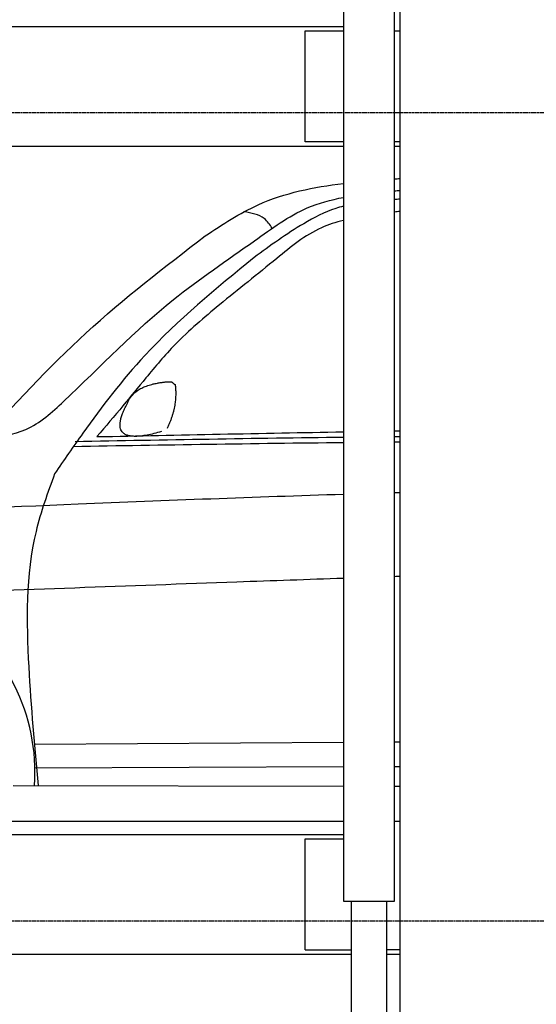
# Model space of a CAD drawing. Header units: millimetres. Extents: x 200 to 5711, y 92 to 9350.
# Tile 3 of 6: x 1785 to 2948, y 3757 to 5975. Entities that reach past the tile are written whole.
import ezdxf

# ---------------------------------------------------------------- set-up
doc = ezdxf.new("R2010")
doc.units = ezdxf.units.MM
doc.linetypes.add('GEN3', pattern=[6.25, 5, -1.25])
doc.layers.add('3', color=6, linetype='GEN3')
doc.layers.add('car', color=10, linetype='Continuous')

msp = doc.modelspace()

# ---------------------------------------------------------------- linework, layer by layer
for p, q in [((2513.5, 7750), (2513.5, 3990)), ((2628.5, 3990), (2628.5, 7750)), ((2641, 265), (2641, 6830)), ((295, 5690), (2513.5, 5690)), ((2628.5, 5690), (2641, 5690)), ((295, 4170), (2513.5, 4170)), ((2628.5, 4170), (2641, 4170)), ((2427.5, 4130), (2513.5, 4130)), ((2427.5, 3880), (2427.5, 4130)), ((2513.5, 3990), (2628.5, 3990)), ((2531, 3990), (2531, 385)), ((2611, 385), (2611, 3990)), ((295, 3870), (2531, 3870)), ((2427.5, 3880), (2531, 3880)), ((2641, 3880), (2611, 3880)), ((2611, 3870), (2641, 3870))]:
    msp.add_line(p, q)
for points in [[(295, 5960), (2136, 5960), (2513.5, 5960)], [(2513.5, 5700), (2427.5, 5700), (2427.5, 5950), (2513.5, 5950)], [(2628.5, 5950), (2641, 5950)], [(2641, 5700), (2628.5, 5700)], [(295, 4140), (2136, 4140), (2513.5, 4140)]]:
    msp.add_lwpolyline(points)
at = {"layer": '3'}
for p, q in [((5360, 5765), (295, 5765)), ((5360, 3945), (295, 3945))]:
    msp.add_line(p, q, dxfattribs=at)
at = {"layer": 'car'}
for p, q in [((1817.7, 4343.4), (2513.5, 4347.6)), ((2628.5, 4348.3), (2641, 4348.4)), ((1819, 4289.9), (2513.5, 4292.8)), ((2628.5, 4293.3), (2641, 4293.3)), ((1770.3, 4250), (2513.5, 4248.6)), ((2628.5, 4248.4), (2641, 4248.4))]:
    msp.add_line(p, q, dxfattribs=at)
msp.add_arc((1390, 4281.5), 429, 355.78, 182.2892, dxfattribs=at)
for points, degree in [([(2628.5, 5616.5), (2632.7, 5616.8), (2636.8, 5617.1), (2641, 5617.4)], 3), ([(2628.5, 5589.5), (2632.7, 5589.8), (2636.8, 5590.1), (2641, 5590.4)], 3), ([(2641, 5570.8), (2636.8, 5570.5), (2632.7, 5570.2), (2628.5, 5569.9)], 3), ([(2641, 5543.2), (2636.8, 5542.7), (2632.7, 5542.2), (2628.5, 5541.7)], 3), ([(2026.3, 5109.7), (2039.5, 5143.7), (2085.1, 5154.5)], 2), ([(2085.1, 5154.5), (2113.8, 5160.6), (2126.7, 5159.5)], 2), ([(2117.3, 5055.3), (2142.2, 5106.4), (2135.2, 5153.4)], 2), ([(2126.7, 5159.5), (2132.8, 5153.4), (2135.2, 5153.4)], 2), ([(2103.9, 5047.5), (1972.2, 5008.2), (2026.3, 5109.7)], 2), ([(1909.7, 5025.3), (2110.9, 5028.9), (2312.2, 5032.6), (2513.5, 5035.1)], 3), ([(1958.6, 5035.9), (2143.6, 5039.7), (2328.5, 5043.6), (2513.5, 5046.8)], 3), ([(2628.5, 5048.7), (2632.7, 5048.8), (2636.8, 5048.8), (2641, 5048.9)], 3), ([(2628.5, 5036.4), (2632.7, 5036.5), (2636.8, 5036.5), (2641, 5036.5)], 3), ([(1905.9, 5014.1), (2108.4, 5017.4), (2311, 5020.8), (2513.5, 5023)], 3), ([(2628.5, 5024.2), (2632.7, 5024.2), (2636.8, 5024.3), (2641, 5024.3)], 3), ([(2641, 4909.5), (2636.8, 4909.4), (2632.7, 4909.3), (2628.5, 4909.2)], 3), ([(2628.5, 4721.3), (2632.7, 4721.4), (2636.8, 4721.5), (2641, 4721.7)], 3)]:
    msp.add_open_spline(points, degree=degree, dxfattribs=at)
for points, knots in [([(2202.4, 5488.1), (2241.2, 5513.7), (2335.7, 5576), (2446.9, 5598.2), (2513.5, 5606.2)], [0, 0, 0, 0, 138.416977, 336.627874, 336.627874, 336.627874, 336.627874]), ([(1708.7, 5032.1), (1739.9, 5036.1), (1806.9, 5044.7), (1943.2, 5168.9), (2095.6, 5328.9), (2290.3, 5459), (2413.4, 5550.1), (2485.4, 5569.4), (2513.5, 5574.9)], [0, 0, 0, 0, 92.088496, 198.244431, 535.20583, 761.03899, 900.746615, 986.262569, 986.262569, 986.262569, 986.262569]), ([(2513.5, 5555), (2507.7, 5553.5), (2476.4, 5544.3), (2406.7, 5508.2), (2348.8, 5465.9), (2312.5, 5439.4)], [42.863335, 42.863335, 42.863335, 42.863335, 61.035564, 140.794883, 275.952712, 275.952712, 275.952712, 275.952712]), ([(2513.5, 5523.1), (2496.5, 5518.6), (2441, 5501.3), (2351.6, 5427.3), (2277.3, 5367.5), (2234.5, 5333)], [34.04463, 34.04463, 34.04463, 34.04463, 86.597787, 208.561469, 374.433345, 374.433345, 374.433345, 374.433345]), ([(2353.3, 5505.4), (2347.8, 5513.3), (2333.1, 5535), (2306.5, 5539.4), (2289.7, 5542.2)], [0, 0, 0, 0, 27.928882, 76.157533, 76.157533, 76.157533, 76.157533]), ([(1691.3, 5019.7), (1770, 5105.4), (1926.9, 5276.2), (2110.8, 5417.7), (2202.4, 5488.1)], [0, 0, 0, 0, 348.504368, 694.469057, 694.469057, 694.469057, 694.469057]), ([(2312.5, 5439.4), (2226.8, 5369.3), (2083.1, 5251.8), (1947.4, 5075), (1884.3, 4983), (1863.4, 4952.5)], [0, 0, 0, 0, 330.81645, 554.406323, 665.421108, 665.421108, 665.421108, 665.421108]), ([(2234.5, 5333), (2200.1, 5304.1), (2140.2, 5253.8), (2072.5, 5173.1), (2015.4, 5102.8), (1978.2, 5059), (1958.6, 5035.9)], [0, 0, 0, 0, 134.354018, 233.932561, 315.374508, 406.281998, 406.281998, 406.281998, 406.281998]), ([(1863.4, 4952.5), (1847.7, 4909.6), (1797, 4770.4), (1800.9, 4528.4), (1818, 4338.6), (1826, 4249.9)], [0, 0, 0, 0, 136.633435, 442.372192, 710.487643, 710.487643, 710.487643, 710.487643]), ([(2513.5, 4905.7), (2314.3, 4899.4), (1945.6, 4885.6), (1577.1, 4869.1), (1407.5, 4861.5)], [2246.253136, 2246.253136, 2246.253136, 2246.253136, 2843.912796, 3352.993084, 3352.993084, 3352.993084, 3352.993084]), ([(1543.5, 4682.1), (1786.9, 4691.3), (2110.2, 4703.3), (2433.6, 4714.7), (2513.5, 4717.4)], [651.356687, 651.356687, 651.356687, 651.356687, 1382.168851, 1621.942198, 1621.942198, 1621.942198, 1621.942198])]:
    msp.add_open_spline(points, degree=3, knots=knots, dxfattribs=at)

doc.saveas('drawing.dxf')
